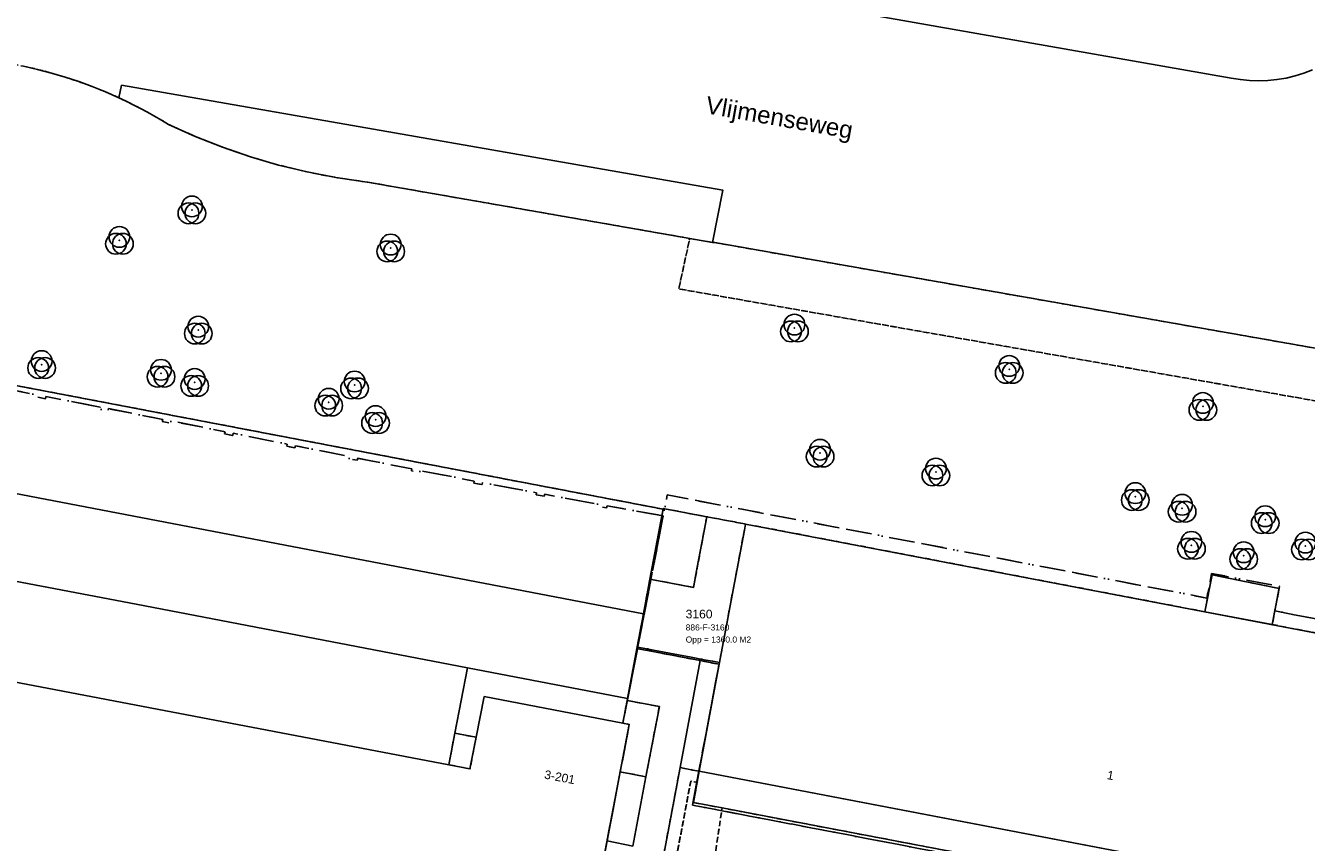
# Model space of a CAD drawing. Header units: millimetres. Extents: x 147731170 to 148246816, y 410327848 to 410827848.
# Tile 30 of 79: x 147770898 to 147845046, y 410724128 to 410771392. Entities that reach past the tile are written whole.
import ezdxf
from ezdxf.enums import TextEntityAlignment as Align

# ---------------------------------------------------------------- set-up
doc = ezdxf.new("R2010")
doc.units = ezdxf.units.MM
doc.header["$LTSCALE"] = 100
doc.linetypes.add('BORDER', pattern=[44.45, 12.7, -6.35, 12.7, -6.35, 0, -6.35])
doc.linetypes.add('HIDDEN2', pattern=[4.7625, 3.175, -1.5875])
for name, color, linetype in [('ADRES_HUISNUMMER', 1, 'Continuous'), ('ADRES_STRAATNAAM', 7, 'Continuous'), ('BEGROEIDTERREINDEEL', 3, 'HIDDEN2'), ('GEBOUWINSTALLATIE', 7, 'Continuous'), ('KADASTRALE_CODE', 7, 'Continuous'), ('KADASTRALE_OPPERVLAK', 7, 'Continuous'), ('ONBEGROEIDTERREINDEEL', 15, 'HIDDEN2'), ('ONDERSTEUNENDWEGDEEL', 7, 'Continuous'), ('PAND', 240, 'Continuous'), ('PERCEEL', 210, 'BORDER'), ('PERCEELNUMMER', 7, 'Continuous'), ('SCHEIDING', 14, 'HIDDEN2'), ('VEGETATIEOBJECT', 92, 'Continuous'), ('WEGDEEL', 8, 'Continuous')]:
    doc.layers.add(name, color=color, linetype=linetype)
doc.styles.get("Standard").update_dxf_attribs({"font": 'arial.ttf'})

# ---------------------------------------------------------------- blocks, each defined once
blk = doc.blocks.new('VEGETATIEOBJECT')
for centre in [(0, 200), (-200, -200), (200, -200)]:
    blk.add_circle(centre, 600)
blk.add_point((0, 0))

msp = doc.modelspace()

# ---------------------------------------------------------------- linework, layer by layer
at = {"layer": 'BEGROEIDTERREINDEEL', "flags": 128}
for points in [[(147810335, 410742969), (147812577, 410742551), (147839164, 410737476), (147839586, 410739613), (147843468, 410738823), (147843071, 410736731), (147858252, 410733833), (147887422, 410728274), (147889358, 410727920), (147891204, 410727583), (147908687, 410724190), (147909161, 410724319), (147926631, 410721427), (147927702, 410723128), (147928522, 410724448), (147930449, 410728060), (147927711, 410729252), (147927990, 410730217), (147928376, 410730064), (147929085, 410731697), (147925258, 410733333), (147921371, 410734819), (147917428, 410736152), (147913437, 410737330), (147909402, 410738352), (147905331, 410739215), (147901229, 410739919), (147864780, 410746300), (147808713, 410756157), (147809344, 410759077), (147797125, 410761211), (147796436, 410761331), (147790692, 410762334), (147790546, 410762352), (147788864, 410762599), (147787194, 410762923), (147785542, 410763324), (147783910, 410763801), (147782301, 410764353), (147780720, 410764978), (147779169, 410765675), (147778770, 410765917), (147778366, 410766152), (147777959, 410766380), (147777547, 410766600), (147777132, 410766814), (147776713, 410767019), (147776290, 410767218), (147775530, 410767553), (147774760, 410767863), (147773980, 410768149), (147773192, 410768411), (147772396, 410768648), (147771592, 410768860), (147770783, 410769046), (147759523, 410771056), (147759177, 410771079), (147758830, 410771079), (147758484, 410771055), (147758141, 410771006), (147757802, 410770935), (147757468, 410770840), (147757142, 410770722), (147756825, 410770582), (147756518, 410770420), (147756223, 410770238), (147755941, 410770035), (147755674, 410769814), (147755423, 410769575), (147755189, 410769319), (147754974, 410769047), (147754777, 410768762), (147754601, 410768463), (147754446, 410768153), (147754312, 410767833), (147754201, 410767504), (147754113, 410767169), (147752516, 410759074), (147752745, 410759031), (147754529, 410758683), (147758630, 410757925), (147757680, 410752986), (147807803, 410743410), (147807811, 410743451), (147810335, 410742969)], [(147929085, 410731697), (147931773, 410730541), (147932946, 410732847), (147928075, 410735080), (147924459, 410736630), (147920784, 410738038), (147917058, 410739301), (147913285, 410740418), (147909472, 410741386), (147905623, 410742206), (147901746, 410742874), (147865298, 410749255), (147810794, 410758837), (147810662, 410758847), (147809344, 410759077), (147808713, 410756157), (147864780, 410746300), (147901229, 410739919), (147905331, 410739215), (147909402, 410738352), (147913437, 410737330), (147917428, 410736152), (147921371, 410734819), (147925258, 410733333), (147929085, 410731697)], [(147805848, 410730952), (147805324, 410728212), (147806812, 410727927), (147807588, 410731983), (147805722, 410732340), (147805475, 410731024), (147805848, 410730952)], [(147839789, 410715411), (147837258, 410715438), (147834727, 410715389), (147832198, 410715263), (147829675, 410715060), (147827159, 410714782), (147824653, 410714427), (147822158, 410713996), (147810451, 410711731), (147807409, 410711142), (147807380, 410711148), (147807352, 410711156), (147807325, 410711166), (147807298, 410711177), (147807272, 410711191), (147807247, 410711206), (147807223, 410711222), (147807200, 410711240), (147807178, 410711260), (147807158, 410711280), (147807139, 410711303), (147807121, 410711326), (147807105, 410711350), (147807091, 410711376), (147807078, 410711402), (147806727, 410712420), (147806703, 410712483), (147806682, 410712547), (147806665, 410712613), (147806651, 410712679), (147806641, 410712745), (147806634, 410712813), (147806631, 410712880), (147807745, 410718826), (147808412, 410722384), (147808418, 410722416), (147809403, 410727669), (147809773, 410727606), (147809883, 410728247), (147809524, 410728316), (147808787, 410728457), (147805881, 410712950), (147805882, 410712831), (147805890, 410712711), (147805905, 410712593), (147805927, 410712476), (147805956, 410712360), (147805992, 410712246), (147806034, 410712134), (147806330, 410711272), (147806342, 410711231), (147806355, 410711191), (147806370, 410711151), (147806386, 410711111), (147806404, 410711073), (147806423, 410711034), (147806443, 410710997), (147806486, 410710927), (147806533, 410710860), (147806584, 410710797), (147806640, 410710737), (147806700, 410710681), (147806764, 410710629), (147806830, 410710582), (147806900, 410710539), (147806973, 410710501), (147807048, 410710469), (147807125, 410710441), (147807204, 410710419), (147807284, 410710402), (147807365, 410710391), (147807447, 410710385), (147822297, 410713259), (147824752, 410713683), (147827219, 410714034), (147829695, 410714309), (147832178, 410714510), (147834667, 410714637), (147837158, 410714688), (147839649, 410714664), (147839789, 410715411)], [(147840740, 410720506), (147830979, 410722368), (147824988, 410723505), (147824619, 410721701), (147824603, 410721633), (147824582, 410721567), (147824556, 410721502), (147824526, 410721439), (147824491, 410721378), (147824453, 410721320), (147824410, 410721265), (147824364, 410721212), (147824314, 410721164), (147824261, 410721118), (147824204, 410721077), (147824146, 410721040), (147824084, 410721006), (147824021, 410720978), (147823955, 410720953), (147823888, 410720934), (147823820, 410720919), (147823751, 410720908), (147823681, 410720903), (147823612, 410720903), (147823542, 410720907), (147811677, 410722065), (147811607, 410722074), (147811538, 410722089), (147811470, 410722108), (147811404, 410722131), (147811339, 410722160), (147811277, 410722193), (147811217, 410722230), (147811160, 410722271), (147811106, 410722317), (147811055, 410722366), (147811008, 410722418), (147810964, 410722474), (147810925, 410722532), (147810890, 410722593), (147810859, 410722657), (147810833, 410722722), (147810811, 410722790), (147810795, 410722858), (147810783, 410722928), (147810776, 410722998), (147810774, 410723068), (147810777, 410723139), (147810785, 410723209), (147811223, 410726119), (147809571, 410726433), (147809773, 410727606), (147809403, 410727669), (147808418, 410722416), (147808412, 410722384), (147807745, 410718826), (147806631, 410712880), (147806634, 410712813), (147806641, 410712745), (147806651, 410712679), (147806665, 410712613), (147806682, 410712547), (147806703, 410712483), (147806727, 410712420), (147807078, 410711402), (147807091, 410711376), (147807105, 410711350), (147807121, 410711326), (147807139, 410711303), (147807158, 410711280), (147807178, 410711260), (147807200, 410711240), (147807223, 410711222), (147807247, 410711206), (147807272, 410711191), (147807298, 410711177), (147807325, 410711166), (147807352, 410711156), (147807380, 410711148), (147807409, 410711142), (147810451, 410711731), (147810639, 410716568), (147810644, 410716637), (147810654, 410716705), (147810668, 410716772), (147810687, 410716838), (147810710, 410716902), (147810738, 410716965), (147810770, 410717026), (147810806, 410717085), (147810846, 410717140), (147810890, 410717193), (147810938, 410717243), (147810988, 410717290), (147811042, 410717332), (147811099, 410717371), (147811158, 410717406), (147811219, 410717437), (147811283, 410717464), (147811348, 410717486), (147811414, 410717504), (147811481, 410717517), (147811550, 410717525), (147811618, 410717529), (147811687, 410717528), (147817644, 410717233), (147831331, 410717560), (147826159, 410718555), (147826865, 410722488), (147840613, 410719824), (147840740, 410720506)], [(147824988, 410723505), (147811223, 410726119), (147810785, 410723209), (147810777, 410723139), (147810774, 410723068), (147810776, 410722998), (147810783, 410722928), (147810795, 410722858), (147810811, 410722790), (147810833, 410722722), (147810859, 410722657), (147810890, 410722593), (147810925, 410722532), (147810964, 410722474), (147811008, 410722418), (147811055, 410722366), (147811106, 410722317), (147811160, 410722271), (147811217, 410722230), (147811277, 410722193), (147811339, 410722160), (147811404, 410722131), (147811470, 410722108), (147811538, 410722089), (147811607, 410722074), (147811677, 410722065), (147823542, 410720907), (147823612, 410720903), (147823681, 410720903), (147823751, 410720908), (147823820, 410720919), (147823888, 410720934), (147823955, 410720953), (147824021, 410720978), (147824084, 410721006), (147824146, 410721040), (147824204, 410721077), (147824261, 410721118), (147824314, 410721164), (147824364, 410721212), (147824410, 410721265), (147824453, 410721320), (147824491, 410721378), (147824526, 410721439), (147824556, 410721502), (147824582, 410721567), (147824603, 410721633), (147824619, 410721701), (147824988, 410723505)]]:
    msp.add_lwpolyline(points, dxfattribs=at)
at = {"layer": 'GEBOUWINSTALLATIE', "flags": 128}
msp.add_lwpolyline([(147796983, 410730207), (147795747, 410730444), (147795398, 410728616), (147796625, 410728382), (147796983, 410730207)], dxfattribs=at)
at = {"layer": 'ONBEGROEIDTERREINDEEL', "flags": 128}
for points in [[(147811048, 410734436), (147811935, 410739147), (147812577, 410742551), (147810335, 410742969), (147809694, 410739569), (147809565, 410738881), (147807041, 410739363), (147806663, 410737348), (147806287, 410735348), (147809947, 410734647), (147811048, 410734436)], [(147795747, 410730444), (147795398, 410728616), (147796625, 410728382), (147796983, 410730207), (147795747, 410730444)]]:
    msp.add_lwpolyline(points, dxfattribs=at)
at = {"layer": 'ONDERSTEUNENDWEGDEEL', "flags": 128}
msp.add_lwpolyline([(147787498, 410777704), (147840697, 410768357), (147841222, 410768269), (147841751, 410768216), (147842283, 410768198), (147842815, 410768215), (147843344, 410768268), (147843869, 410768356), (147844387, 410768478), (147844895, 410768635), (147845392, 410768825)], dxfattribs=at)
at = {"layer": 'PAND', "flags": 128}
for points in [[(147796983, 410730207), (147796625, 410728382), (147795398, 410728616), (147767978, 410733852), (147766701, 410734096), (147767084, 410736103), (147767250, 410736974), (147758863, 410738573), (147758697, 410737729), (147758297, 410735699), (147757020, 410735944), (147746755, 410737916), (147743369, 410738567), (147743236, 410738630), (147731816, 410744073), (147731816, 410724091)], [(147809785, 410740051), (147810335, 410742969), (147807811, 410743451), (147807748, 410743118), (147807041, 410739363), (147809565, 410738881), (147809785, 410740051)], [(147858252, 410733833), (147812577, 410742551), (147812510, 410742195), (147811935, 410739147), (147811048, 410734436), (147809883, 410728247), (147855768, 410719470), (147855825, 410719759), (147872792, 410716533), (147885624, 410718850), (147887422, 410728274), (147858252, 410733833)], [(147803097, 410716577), (147805324, 410728212), (147805848, 410730952), (147805475, 410731024), (147797446, 410732562), (147796983, 410730207)]]:
    msp.add_lwpolyline(points, dxfattribs=at)
at = {"layer": 'PERCEEL', "flags": 128}
for points in [[(147752801, 410758537), (147752675, 410758564), (147746820, 410759681), (147746349, 410759770), (147746373, 410759898), (147745046, 410760146), (147745024, 410760028), (147744552, 410760117), (147744574, 410760235), (147741429, 410760824), (147741405, 410760696), (147740934, 410760784), (147740958, 410760912), (147737822, 410761500), (147737798, 410761372), (147737327, 410761460), (147737349, 410761578), (147734204, 410762170), (147734180, 410762042), (147733709, 410762131), (147733731, 410762249), (147731816, 410762612), (147731816, 410724107), (147731942, 410724046), (147734787, 410722680), (147746414, 410720504), (147747703, 410720262), (147755880, 410718724), (147759809, 410718011), (147772949, 410715507), (147774233, 410715247), (147784768, 410713255), (147786043, 410713000), (147795740, 410711149), (147796559, 410715434), (147802653, 410714254), (147805848, 410730952), (147805477, 410731024), (147806339, 410735431), (147807810, 410743021), (147804558, 410743608), (147804537, 410743490), (147804065, 410743576), (147804087, 410743694), (147800950, 410744271), (147800928, 410744153), (147800456, 410744241), (147800478, 410744359), (147797344, 410744948), (147797322, 410744830), (147796850, 410744920), (147796873, 410745038), (147793731, 410745642), (147793710, 410745534), (147793239, 410745625), (147793262, 410745743), (147790122, 410746359), (147790099, 410746241), (147789628, 410746334), (147789654, 410746461), (147786515, 410747083), (147786490, 410746956), (147786019, 410747049), (147786045, 410747177), (147782916, 410747799), (147782891, 410747671), (147782421, 410747765), (147782446, 410747892), (147779308, 410748515), (147779282, 410748387), (147778812, 410748480), (147778837, 410748608), (147775688, 410749227), (147775663, 410749100), (147775192, 410749192), (147775217, 410749319), (147772076, 410749929), (147772051, 410749801), (147771580, 410749892), (147771605, 410750020), (147768462, 410750621), (147768438, 410750494), (147767967, 410750583), (147767991, 410750711), (147764847, 410751303), (147764823, 410751175), (147764351, 410751264), (147764375, 410751391), (147761239, 410751974), (147761216, 410751846), (147760744, 410751933), (147760767, 410752061), (147757620, 410752638), (147757597, 410752510), (147757125, 410752596), (147757129, 410752616), (147751836, 410753615), (147752801, 410758537)], [(147731816, 410762612), (147733731, 410762249), (147733709, 410762131), (147734180, 410762042), (147734204, 410762170), (147737349, 410761578), (147737327, 410761460), (147737798, 410761372), (147737822, 410761500), (147740958, 410760912), (147740934, 410760784), (147741405, 410760696), (147741429, 410760824), (147744574, 410760235), (147744552, 410760117), (147745024, 410760028), (147745046, 410760146), (147746373, 410759898), (147746349, 410759770), (147746820, 410759681), (147752675, 410758564), (147752801, 410758537), (147751836, 410753615), (147757129, 410752616), (147757125, 410752596), (147757597, 410752510), (147757620, 410752638), (147760767, 410752061), (147760744, 410751933), (147761216, 410751846), (147761239, 410751974), (147764375, 410751391), (147764351, 410751264), (147764823, 410751175), (147764847, 410751303), (147767991, 410750711), (147767967, 410750583), (147768438, 410750494), (147768462, 410750621), (147771605, 410750020), (147771580, 410749892), (147772051, 410749801), (147772076, 410749929), (147775217, 410749319), (147775192, 410749192), (147775663, 410749100), (147775688, 410749227), (147778837, 410748608), (147778812, 410748480), (147779282, 410748387), (147779308, 410748515), (147782446, 410747892), (147782421, 410747765), (147782891, 410747671), (147782916, 410747799), (147786045, 410747177), (147786019, 410747049), (147786490, 410746956), (147786515, 410747083), (147789654, 410746461), (147789628, 410746334), (147790099, 410746241), (147790122, 410746359), (147793262, 410745743), (147793239, 410745625), (147793710, 410745534), (147793731, 410745642), (147796873, 410745038), (147796850, 410744920), (147797322, 410744830), (147797344, 410744948), (147800478, 410744359), (147800456, 410744241), (147800928, 410744153), (147800950, 410744271), (147804087, 410743694), (147804065, 410743576), (147804537, 410743490), (147804558, 410743608), (147807810, 410743021), (147808044, 410744231), (147839290, 410738267), (147839561, 410739689), (147843488, 410738938), (147843216, 410737518), (147889474, 410728687), (147887324, 410717530), (147871176, 410714486), (147809504, 410726284), (147811062, 410734533), (147810174, 410734701), (147806339, 410735431), (147805477, 410731024), (147805848, 410730952), (147802653, 410714254), (147796559, 410715434), (147795740, 410711149), (147786043, 410713000), (147784768, 410713255), (147774233, 410715247), (147772949, 410715507), (147759809, 410718011), (147755880, 410718724), (147747703, 410720262), (147746414, 410720504), (147734787, 410722680), (147731942, 410724046), (147731816, 410724107), (147731816, 410762612)], [(147843216, 410737518), (147843488, 410738938), (147839561, 410739689), (147839290, 410738267), (147808044, 410744231), (147807810, 410743021), (147806339, 410735431), (147810174, 410734701), (147811062, 410734533), (147809504, 410726284), (147871176, 410714486), (147887324, 410717530), (147889474, 410728687), (147843216, 410737518)]]:
    msp.add_lwpolyline(points, dxfattribs=at)
at = {"layer": 'SCHEIDING', "flags": 128}
for points in [[(147807803, 410743410), (147757680, 410752986)], [(147795747, 410730444), (147795398, 410728616)]]:
    msp.add_lwpolyline(points, dxfattribs=at)
at = {"layer": 'WEGDEEL', "flags": 128}
for points in [[(147845392, 410768825), (147844895, 410768635), (147844387, 410768478), (147843869, 410768356), (147843344, 410768268), (147842815, 410768215), (147842283, 410768198), (147841751, 410768216), (147841222, 410768269), (147840697, 410768357), (147787498, 410777704), (147751300, 410784210)], [(147770783, 410769046), (147771592, 410768860), (147772396, 410768648), (147773192, 410768411), (147773980, 410768149), (147774760, 410767863), (147775530, 410767553), (147776290, 410767218), (147776451, 410767941), (147811260, 410761872), (147810662, 410758847), (147810794, 410758837), (147865298, 410749255)], [(147779169, 410765675), (147780720, 410764978), (147782301, 410764353), (147783910, 410763801), (147785542, 410763324), (147787194, 410762923), (147788864, 410762599), (147790546, 410762352), (147790692, 410762334), (147796436, 410761331), (147797125, 410761211), (147809344, 410759077), (147810662, 410758847), (147811260, 410761872), (147776451, 410767941), (147776290, 410767218), (147776713, 410767019), (147777132, 410766814), (147777547, 410766600), (147777959, 410766380), (147778366, 410766152), (147778770, 410765917), (147779169, 410765675)], [(147753582, 410747528), (147806663, 410737348), (147807041, 410739363), (147807803, 410743410), (147757680, 410752986)], [(147769049, 410739475), (147777303, 410737904), (147796473, 410734235), (147805745, 410732461), (147806287, 410735348), (147806663, 410737348), (147753582, 410747528)], [(147839164, 410737476), (147843071, 410736731), (147843468, 410738823), (147839586, 410739613), (147839164, 410737476)], [(147795747, 410730444), (147796473, 410734235), (147777303, 410737904), (147769049, 410739475), (147768522, 410736704), (147768361, 410735859), (147767978, 410733852), (147795398, 410728616), (147795747, 410730444)], [(147805881, 410712950), (147808787, 410728457), (147809947, 410734647), (147806287, 410735348), (147805745, 410732461), (147805722, 410732340), (147807588, 410731983), (147806812, 410727927), (147806043, 410723909), (147804560, 410724219), (147803097, 410716577)], [(147811048, 410734436), (147809947, 410734647), (147808787, 410728457), (147809524, 410728316), (147809883, 410728247), (147811048, 410734436)], [(147796473, 410734235), (147795747, 410730444), (147796983, 410730207), (147797446, 410732562), (147805475, 410731024), (147805722, 410732340), (147805745, 410732461), (147796473, 410734235)], [(147806043, 410723909), (147806812, 410727927), (147805324, 410728212), (147804560, 410724219), (147806043, 410723909)], [(147887422, 410728274), (147885624, 410718850), (147872792, 410716533), (147869722, 410717117), (147868837, 410717285), (147855825, 410719759), (147855768, 410719470), (147841144, 410722267), (147809883, 410728247), (147809773, 410727606), (147809571, 410726433), (147811223, 410726119), (147824988, 410723505), (147830979, 410722368), (147840740, 410720506), (147869400, 410715363), (147872835, 410714771), (147887292, 410717548), (147888221, 410721795), (147888942, 410725679), (147889358, 410727920), (147887422, 410728274)]]:
    msp.add_lwpolyline(points, dxfattribs=at)

# ---------------------------------------------------------------- block references
at = {"layer": 'VEGETATIEOBJECT'}
for p in [(147780527, 410760730), (147776328, 410758965), (147792034, 410758525), (147780895, 410753772), (147815409, 410753892), (147771826, 410751781), (147827843, 410751497), (147778737, 410751273), (147780686, 410750744), (147789944, 410750598), (147788445, 410749602), (147839052, 410749356), (147791159, 410748595), (147816892, 410746651), (147823599, 410745558), (147835141, 410744137), (147837851, 410743463), (147842661, 410742802), (147838391, 410741319), (147844989, 410741276), (147841415, 410740718)]:
    msp.add_blockref('VEGETATIEOBJECT', p, dxfattribs=at)

# ---------------------------------------------------------------- texts
at = {"layer": 'ADRES_HUISNUMMER'}
for s, p in [('3-201', (147800894, 410727828)), ('1', (147833468, 410727799))]:
    msp.add_text(s, height=500, rotation=-10.8, dxfattribs=at).set_placement(p)
at = {"layer": 'ADRES_STRAATNAAM'}
msp.add_text('Vlijmenseweg', height=1000, rotation=-10, dxfattribs=at).set_placement((147814449, 410765582), align=Align.CENTER)
at = {"layer": 'KADASTRALE_CODE'}
msp.add_text('886-F-3160', height=350, dxfattribs=at).set_placement((147809111, 410736391))
at = {"layer": 'KADASTRALE_OPPERVLAK'}
msp.add_text('Opp = 1360.0 M2', height=350, dxfattribs=at).set_placement((147809111, 410735691))
at = {"layer": 'PERCEELNUMMER'}
msp.add_text('3160', height=500, dxfattribs=at).set_placement((147809111, 410737091))

doc.saveas('drawing.dxf')
